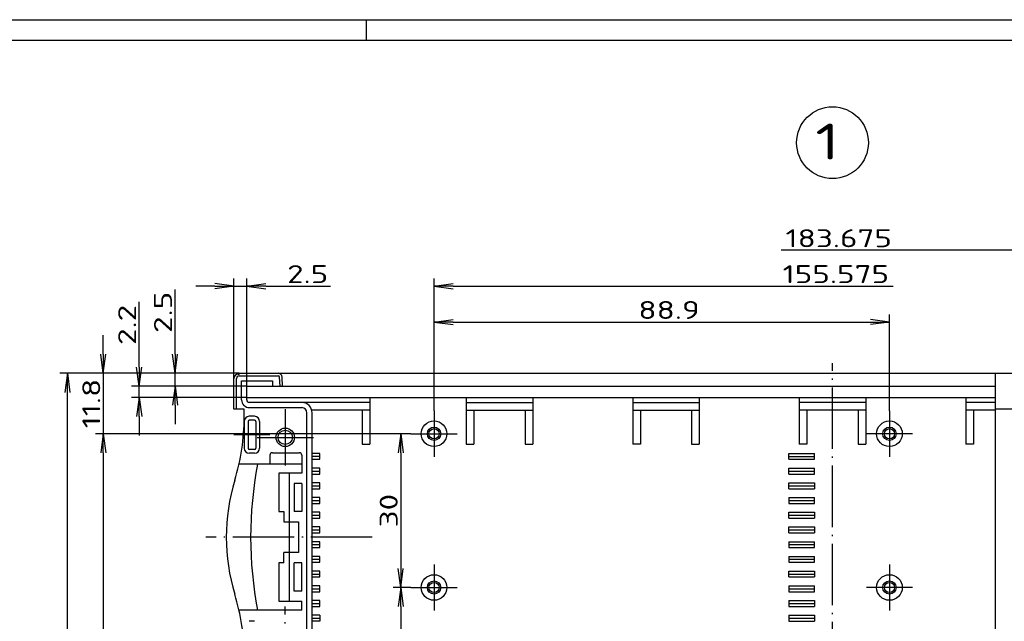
# Model space of a CAD drawing. Extents: x 1 to 840, y 1 to 593.
# Tile 5 of 9: x 268 to 460, y 476 to 593. Entities that reach past the tile are written whole.
import ezdxf
from ezdxf.enums import TextEntityAlignment as Align

# ---------------------------------------------------------------- set-up
doc = ezdxf.new("R2010")
doc.units = 0
doc.header["$LTSCALE"] = 0.5
doc.header["$PDMODE"] = 35
doc.header["$PDSIZE"] = -2
doc.linetypes.add('ACAD_ISO04W100', pattern=[30.5, 24, -3, 0.5, -3])
doc.layers.get('0').update_dxf_attribs({"linetype": 'CONTINUOUS'})
doc.layers.get('DEFPOINTS').update_dxf_attribs({"linetype": 'CONTINUOUS'})
doc.styles.get("Standard").update_dxf_attribs({"font": 'ISOCP.shx', "width": 1.5})
doc.linetypes.add('PH_FREIHAND', pattern='A,0.0001,[131,phoenix.shx,S=1,R=0,X=0,Y=0],-4', length=4.0001)
doc.dimstyles.new('PHOENIX', dxfattribs={"dimtxt": 3.5, "dimasz": 3.72, "dimexe": 1.5, "dimexo": 0, "dimgap": 2, "dimtad": 1, "dimdsep": 46, "dimtxsty": 'STANDARD', "dimblk1": '_OPEN15', "dimblk2": '_OPEN15', "dimsah": 1, "dimcen": 0, "dimclrd": 1, "dimclre": 1, "dimclrt": 5, "dimadec": 0, "dimazin": 0, "dimtfac": 0.666667, "dimtmove": 0, "dimatfit": 0, "dimldrblk": '_OPEN15', "dimfxl": 1, "dimtolj": 1, "dimarcsym": 0})

# ---------------------------------------------------------------- blocks, each defined once
blk = doc.blocks.new('_OPEN15', base_point=(1, 0))
at = {"color": 0, "linetype": 'ByBlock'}
for p, q in [((1, 0), (0, 0.132)), ((0, 0), (1, 0)), ((1, 0), (0, -0.132))]:
    blk.add_line(p, q, dxfattribs=at)
blk = doc.blocks.new('*D20')
at = {"color": 1, "linetype": 'ByBlock'}
for p, q in [((515.06, 548), (416.94, 548)), ((518.78, 523), (518.78, 549.5))]:
    blk.add_line(p, q, dxfattribs=at)
at = {"layer": 'DEFPOINTS', "color": 0, "linetype": 'ByBlock'}
for p in [(335.1, 548), (335.1, 523.2), (518.78, 523)]:
    blk.add_point(p, dxfattribs=at)
at = {"color": 1, "linetype": 'ByBlock', "xscale": 3.72, "yscale": 3.72, "zscale": 3.72}
blk.add_blockref('_OPEN15', (518.78, 548), dxfattribs=at)
at = {"color": 5, "linetype": 'ByBlock', "insert": (428.15, 550.35), "char_height": 3.5, "attachment_point": 5}
blk.add_mtext('\\A1;183.675', dxfattribs=at)
blk = doc.blocks.new('*D23')
at = {"color": 1, "linetype": 'ByBlock'}
for p, q in [((349.15, 516.7), (349.15, 535.5)), ((438.05, 516.7), (438.05, 535.5)), ((352.87, 534), (434.33, 534))]:
    blk.add_line(p, q, dxfattribs=at)
at = {"layer": 'DEFPOINTS', "color": 0, "linetype": 'ByBlock'}
for p in [(438.05, 534), (349.15, 516.7), (438.05, 516.7)]:
    blk.add_point(p, dxfattribs=at)
at = {"color": 1, "linetype": 'ByBlock', "xscale": 3.72, "yscale": 3.72, "zscale": 3.72, "rotation": 180}
blk.add_blockref('_OPEN15', (349.15, 534), dxfattribs=at)
at = {"color": 1, "linetype": 'ByBlock', "xscale": 3.72, "yscale": 3.72, "zscale": 3.72}
blk.add_blockref('_OPEN15', (438.05, 534), dxfattribs=at)
at = {"color": 5, "linetype": 'ByBlock', "insert": (395.03, 536.35), "char_height": 3.5, "attachment_point": 5}
blk.add_mtext('\\A1;88.9', dxfattribs=at)
blk = doc.blocks.new('*D24')
at = {"color": 1, "linetype": 'ByBlock'}
for p, q in [((349.15, 516.7), (349.15, 542.5)), ((352.87, 541), (438.8, 541))]:
    blk.add_line(p, q, dxfattribs=at)
at = {"layer": 'DEFPOINTS', "color": 0, "linetype": 'ByBlock'}
for p in [(504.73, 541), (349.15, 516.7), (504.73, 516.7)]:
    blk.add_point(p, dxfattribs=at)
at = {"color": 1, "linetype": 'ByBlock', "xscale": 3.72, "yscale": 3.72, "zscale": 3.72, "rotation": 180}
blk.add_blockref('_OPEN15', (349.15, 541), dxfattribs=at)
at = {"color": 5, "linetype": 'ByBlock', "insert": (427.59, 543.35), "char_height": 3.5, "attachment_point": 5}
blk.add_mtext('\\A1;155.575', dxfattribs=at)
blk = doc.blocks.new('*D25')
at = {"color": 1, "linetype": 'Continuous', "lineweight": -2}
for p, q in [((298.6, 527.72), (298.6, 540.34)), ((311.1, 524), (297.1, 524)), ((298.6, 521.5), (298.6, 524)), ((312.6, 521.5), (297.1, 521.5)), ((298.6, 517.78), (298.6, 514.06))]:
    blk.add_line(p, q, dxfattribs=at)
at = {"layer": 'DEFPOINTS', "color": 0, "linetype": 'Continuous'}
for p in [(311.1, 524), (298.6, 521.5), (312.6, 521.5)]:
    blk.add_point(p, dxfattribs=at)
at = {"color": 1, "linetype": 'Continuous', "lineweight": -2, "xscale": 3.72, "yscale": 3.72, "zscale": 3.72}
for p, rotation in [((298.6, 524), 270), ((298.6, 521.5), 90)]:
    blk.add_blockref('_OPEN15', p, dxfattribs=dict(at, rotation=rotation))
at = {"color": 5, "linetype": 'Continuous', "insert": (296.25, 535.89), "char_height": 3.5, "attachment_point": 5, "rotation": 90}
blk.add_mtext('\\A1;2.5', dxfattribs=at)
blk = doc.blocks.new('*D26')
at = {"color": 1, "linetype": 'Continuous', "lineweight": -2}
for p, q in [((291.6, 525.22), (291.6, 537.94)), ((312.6, 521.5), (290.1, 521.5)), ((291.6, 519.3), (291.6, 521.5)), ((312.6, 519.3), (290.1, 519.3)), ((291.6, 515.58), (291.6, 511.86))]:
    blk.add_line(p, q, dxfattribs=at)
at = {"layer": 'DEFPOINTS', "color": 0, "linetype": 'Continuous'}
for p in [(312.6, 521.5), (291.6, 519.3), (312.6, 519.3)]:
    blk.add_point(p, dxfattribs=at)
at = {"color": 1, "linetype": 'Continuous', "lineweight": -2, "xscale": 3.72, "yscale": 3.72, "zscale": 3.72}
for p, rotation in [((291.6, 521.5), 270), ((291.6, 519.3), 90)]:
    blk.add_blockref('_OPEN15', p, dxfattribs=dict(at, rotation=rotation))
at = {"color": 5, "linetype": 'Continuous', "insert": (289.25, 533.44), "char_height": 3.5, "attachment_point": 5, "rotation": 90}
blk.add_mtext('\\A1;2.2', dxfattribs=at)
blk = doc.blocks.new('*D27')
at = {"color": 1, "linetype": 'Continuous', "lineweight": -2}
for p, q in [((284.6, 527.72), (284.6, 531.44)), ((311.1, 524), (283.1, 524)), ((284.6, 524), (284.6, 512.2)), ((344.65, 512.2), (283.1, 512.2)), ((284.6, 508.48), (284.6, 504.76))]:
    blk.add_line(p, q, dxfattribs=at)
at = {"layer": 'DEFPOINTS', "color": 0, "linetype": 'Continuous'}
for p in [(311.1, 524), (284.6, 512.2), (344.65, 512.2)]:
    blk.add_point(p, dxfattribs=at)
at = {"color": 1, "linetype": 'Continuous', "lineweight": -2, "xscale": 3.72, "yscale": 3.72, "zscale": 3.72}
for p, rotation in [((284.6, 524), 270), ((284.6, 512.2), 90)]:
    blk.add_blockref('_OPEN15', p, dxfattribs=dict(at, rotation=rotation))
at = {"color": 5, "linetype": 'Continuous', "insert": (282.25, 518.1), "char_height": 3.5, "attachment_point": 5, "rotation": 90}
blk.add_mtext('\\A1;11.8', dxfattribs=at)
blk = doc.blocks.new('*D28')
at = {"color": 1, "linetype": 'ByBlock'}
for p, q in [((344.65, 512.2), (283.1, 512.2)), ((284.6, 508.48), (284.6, 362.22)), ((344.65, 358.5), (283.1, 358.5))]:
    blk.add_line(p, q, dxfattribs=at)
at = {"layer": 'DEFPOINTS', "color": 0, "linetype": 'ByBlock'}
for p in [(344.65, 512.2), (284.6, 358.5), (344.65, 358.5)]:
    blk.add_point(p, dxfattribs=at)
at = {"color": 1, "linetype": 'ByBlock', "xscale": 3.72, "yscale": 3.72, "zscale": 3.72}
for p, rotation in [((284.6, 512.2), 90), ((284.6, 358.5), 270)]:
    blk.add_blockref('_OPEN15', p, dxfattribs=dict(at, rotation=rotation))
at = {"color": 5, "linetype": 'ByBlock', "insert": (282.25, 446.06), "char_height": 3.5, "attachment_point": 5, "rotation": 90}
blk.add_mtext('\\A1;153.7', dxfattribs=at)
blk = doc.blocks.new('*D31')
at = {"color": 1, "linetype": 'Continuous', "lineweight": -2}
for p, q in [((311.1, 524), (276.1, 524)), ((277.6, 330.82), (277.6, 520.28)), ((311.1, 327.1), (276.1, 327.1))]:
    blk.add_line(p, q, dxfattribs=at)
at = {"layer": 'DEFPOINTS', "color": 0, "linetype": 'Continuous'}
for p in [(277.6, 524), (311.1, 524), (311.1, 327.1)]:
    blk.add_point(p, dxfattribs=at)
at = {"color": 1, "linetype": 'Continuous', "lineweight": -2, "xscale": 3.72, "yscale": 3.72, "zscale": 3.72}
for p, rotation in [((277.6, 524), 90), ((277.6, 327.1), 270)]:
    blk.add_blockref('_OPEN15', p, dxfattribs=dict(at, rotation=rotation))
at = {"color": 5, "linetype": 'Continuous', "insert": (275.25, 428.12), "char_height": 3.5, "attachment_point": 5, "rotation": 90}
blk.add_mtext('\\A1;196.9', dxfattribs=at)
blk = doc.blocks.new('*D32')
at = {"color": 1, "linetype": 'ByBlock'}
for p, q in [((344.65, 512.2), (341.15, 512.2)), ((342.65, 508.48), (342.65, 485.92)), ((344.65, 482.2), (341.15, 482.2))]:
    blk.add_line(p, q, dxfattribs=at)
at = {"layer": 'DEFPOINTS', "color": 0, "linetype": 'ByBlock'}
for p in [(344.65, 512.2), (342.65, 482.2), (344.65, 482.2)]:
    blk.add_point(p, dxfattribs=at)
at = {"color": 1, "linetype": 'ByBlock', "xscale": 3.72, "yscale": 3.72, "zscale": 3.72}
for p, rotation in [((342.65, 512.2), 90), ((342.65, 482.2), 270)]:
    blk.add_blockref('_OPEN15', p, dxfattribs=dict(at, rotation=rotation))
at = {"color": 5, "linetype": 'ByBlock', "insert": (340.3, 497.2), "char_height": 3.5, "attachment_point": 5, "rotation": 90}
blk.add_mtext('\\A1;30', dxfattribs=at)
blk = doc.blocks.new('*D33')
at = {"color": 1, "linetype": 'ByBlock'}
for p, q in [((344.65, 482.2), (341.15, 482.2)), ((342.65, 478.48), (342.65, 455.92)), ((344.65, 452.2), (341.15, 452.2))]:
    blk.add_line(p, q, dxfattribs=at)
at = {"layer": 'DEFPOINTS', "color": 0, "linetype": 'ByBlock'}
for p in [(344.65, 482.2), (342.65, 452.2), (344.65, 452.2)]:
    blk.add_point(p, dxfattribs=at)
at = {"color": 1, "linetype": 'ByBlock', "xscale": 3.72, "yscale": 3.72, "zscale": 3.72}
for p, rotation in [((342.65, 482.2), 90), ((342.65, 452.2), 270)]:
    blk.add_blockref('_OPEN15', p, dxfattribs=dict(at, rotation=rotation))
at = {"color": 5, "linetype": 'ByBlock', "insert": (340.3, 467.2), "char_height": 3.5, "attachment_point": 5, "rotation": 90}
blk.add_mtext('\\A1;30', dxfattribs=at)
blk = doc.blocks.new('*D41')
at = {"color": 1, "linetype": 'Continuous', "lineweight": -2}
for p, q in [((310.1, 523), (310.1, 542.5)), ((312.6, 521.5), (312.6, 542.5)), ((306.38, 541), (302.66, 541)), ((310.1, 541), (312.6, 541)), ((316.32, 541), (328.94, 541))]:
    blk.add_line(p, q, dxfattribs=at)
at = {"layer": 'DEFPOINTS', "color": 0, "linetype": 'Continuous'}
for p in [(312.6, 541), (310.1, 523), (312.6, 521.5)]:
    blk.add_point(p, dxfattribs=at)
at = {"color": 1, "linetype": 'Continuous', "lineweight": -2, "xscale": 3.72, "yscale": 3.72, "zscale": 3.72}
blk.add_blockref('_OPEN15', (310.1, 541), dxfattribs=at)
at = {"color": 1, "linetype": 'Continuous', "lineweight": -2, "xscale": 3.72, "yscale": 3.72, "zscale": 3.72, "rotation": 180}
blk.add_blockref('_OPEN15', (312.6, 541), dxfattribs=at)
at = {"color": 5, "linetype": 'Continuous', "insert": (324.49, 543.35), "char_height": 3.5, "attachment_point": 5}
blk.add_mtext('\\A1;2.5', dxfattribs=at)

msp = doc.modelspace()

# ---------------------------------------------------------------- linework, layer by layer
at = {"color": 1, "linetype": 'Continuous'}
for p, q in [((1, 593), (840, 593)), ((336, 589), (336, 593))]:
    msp.add_line(p, q, dxfattribs=at)
at = {"color": 3, "linetype": 'Continuous'}
msp.add_line((20, 589), (836, 589), dxfattribs=at)
at = {"color": 1, "linetype": 'ACAD_ISO04W100'}
for p, q in [((426.93934, 448.2283), (426.93934, 526)), ((320.10184, 517), (320.10184, 506)), ((349.15184, 516.7), (349.15184, 507.7)), ((438.05184, 516.7), (438.05184, 507.7)), ((317.10184, 512), (310.10184, 512)), ((314.60184, 511.5), (325.60184, 511.5)), ((344.65184, 512.2), (353.65184, 512.2)), ((442.55184, 512.2), (433.55184, 512.2)), ((337.10184, 492), (304.60184, 492)), ((349.15184, 486.7), (349.15184, 477.7)), ((438.05184, 486.7), (438.05184, 477.7)), ((344.65184, 482.2), (353.65184, 482.2)), ((442.55184, 482.2), (433.55184, 482.2)), ((320.10184, 461.7), (320.10184, 478.5))]:
    msp.add_line(p, q, dxfattribs=at)
at = {"color": 5, "linetype": 'Continuous'}
for p, q in [((310.10184, 517), (310.10184, 523)), ((310.60184, 517), (310.60184, 523)), ((310.90184, 523.8), (311.10184, 523.8)), ((311.10184, 524), (542.77684, 524)), ((311.10184, 524), (311.10184, 523.8)), ((311.10184, 523.5), (318.71165, 523.5)), ((319.10115, 521.5), (319.01124, 523.2157)), ((319.60184, 521.5), (319.51055, 523.24187)), ((311.60184, 522.5), (317.60184, 522.5)), ((311.60184, 518.8), (311.60184, 522.5)), ((312.60184, 518.8), (312.60184, 521.5)), ((312.60184, 521.5), (458.71464, 521.5)), ((317.60184, 522.5), (317.60184, 521.5)), ((312.60184, 519.3), (458.71464, 519.3)), ((336.60184, 519.3), (336.60184, 510.14892)), ((355.43934, 519.3), (355.43934, 510.14892)), ((368.43934, 519.3), (368.43934, 510.14892)), ((387.93934, 519.3), (387.93934, 510.14892)), ((400.93934, 519.3), (400.93934, 510.14892)), ((420.43934, 519.3), (420.43934, 510.14892)), ((433.43934, 519.3), (433.43934, 510.14892)), ((452.93934, 519.3), (452.93934, 510.14892)), ((312.10184, 517), (310.10184, 517)), ((312.10184, 515.40406), (312.10184, 517)), ((336.60184, 518.3), (313.10184, 518.3)), ((313.10184, 517.3), (323.35184, 517.3)), ((355.43934, 518.3), (368.43934, 518.3)), ((387.93934, 518.3), (400.93934, 518.3)), ((433.43934, 518.3), (420.43934, 518.3)), ((458.71464, 518.3), (452.93934, 518.3)), ((543.77684, 517), (458.71464, 517)), ((314.10184, 515.6), (313.10184, 515.6)), ((324.35184, 467.7), (324.35184, 516.3)), ((336.60184, 516.8), (325.28833, 516.8)), ((325.35184, 467.7), (325.35184, 516.3)), ((335.10184, 516.8), (335.10184, 510.14892)), ((355.43934, 516.8), (368.43934, 516.8)), ((356.93934, 516.8), (356.93934, 510.14892)), ((366.93934, 516.8), (366.93934, 510.14892)), ((387.93934, 516.8), (400.93934, 516.8)), ((389.43934, 516.8), (389.43934, 510.14892)), ((399.43934, 516.8), (399.43934, 510.14892)), ((433.43934, 516.8), (420.43934, 516.8)), ((421.93934, 516.8), (421.93934, 510.14892)), ((431.93934, 516.8), (431.93934, 510.14892)), ((458.71464, 516.8), (452.93934, 516.8)), ((454.43934, 516.8), (454.43934, 510.14892)), ((312.10184, 514.6), (312.10184, 509.4)), ((312.85184, 514.6), (312.85184, 509.4)), ((314.10184, 514.85), (313.10184, 514.85)), ((314.35184, 514.6), (314.35184, 509.4)), ((315.10184, 514.6), (315.10184, 509.4)), ((335.10184, 510.14892), (336.60184, 510.14892)), ((355.43934, 510.14892), (356.93934, 510.14892)), ((366.93934, 510.14892), (368.43934, 510.14892)), ((389.43934, 510.14892), (387.93934, 510.14892)), ((399.43934, 510.14892), (400.93934, 510.14892)), ((421.93934, 510.14892), (420.43934, 510.14892)), ((431.93934, 510.14892), (433.43934, 510.14892)), ((454.43934, 510.14892), (452.93934, 510.14892)), ((314.10184, 509.15), (313.10184, 509.15)), ((314.10184, 508.4), (313.10184, 508.4)), ((317.10184, 508), (317.10184, 506.25)), ((317.60184, 508.5), (322.85184, 508.5)), ((323.35184, 508), (323.35184, 504.5)), ((326.85184, 508.36), (325.35184, 508.36)), ((326.85184, 507.785), (325.35184, 507.785)), ((326.85184, 507.21), (326.85184, 508.36)), ((418.43934, 508.36), (423.43934, 508.36)), ((418.43934, 507.21), (418.43934, 508.36)), ((418.43934, 507.785), (423.43934, 507.785)), ((423.43934, 507.21), (423.43934, 508.36)), ((323.35184, 506.25), (311.09212, 506.25)), ((325.35184, 507.21), (326.85184, 507.21)), ((326.85184, 505.49), (325.35184, 505.49)), ((326.85184, 504.34), (326.85184, 505.49)), ((418.43934, 507.21), (423.43934, 507.21)), ((418.43934, 505.49), (423.43934, 505.49)), ((418.43934, 504.34), (418.43934, 505.49)), ((423.43934, 504.34), (423.43934, 505.49)), ((318.85184, 504.5), (318.85184, 497)), ((323.35184, 504.5), (318.85184, 504.5)), ((320.85184, 504.5), (320.85184, 479.5)), ((325.35184, 504.915), (326.85184, 504.915)), ((325.35184, 504.34), (326.85184, 504.34)), ((418.43934, 504.915), (423.43934, 504.915)), ((418.43934, 504.34), (423.43934, 504.34)), ((321.85184, 502.5), (321.85184, 497)), ((323.35184, 502.5), (321.85184, 502.5)), ((323.35184, 502.5), (323.35184, 497)), ((326.85184, 502.62), (325.35184, 502.62)), ((325.35184, 502.045), (326.85184, 502.045)), ((326.85184, 501.47), (326.85184, 502.62)), ((418.43934, 502.62), (423.43934, 502.62)), ((418.43934, 501.47), (418.43934, 502.62)), ((418.43934, 502.045), (423.43934, 502.045)), ((423.43934, 502.62), (423.43934, 501.47)), ((325.35184, 501.47), (326.85184, 501.47)), ((326.85184, 499.75), (325.35184, 499.75)), ((326.85184, 498.6), (326.85184, 499.75)), ((418.43934, 501.47), (423.43934, 501.47)), ((418.43934, 499.75), (418.43934, 498.6)), ((418.43934, 499.75), (423.43934, 499.75)), ((423.43934, 498.6), (423.43934, 499.75)), ((325.35184, 499.175), (326.85184, 499.175)), ((325.35184, 498.6), (326.85184, 498.6)), ((418.43934, 499.175), (423.43934, 499.175)), ((418.43934, 498.6), (423.43934, 498.6)), ((318.85184, 497), (319.85184, 497)), ((319.85184, 497), (319.85184, 495)), ((323.35184, 497), (321.85184, 497)), ((326.85184, 496.88), (325.35184, 496.88)), ((325.35184, 496.305), (326.85184, 496.305)), ((326.85184, 495.73), (326.85184, 496.88)), ((418.43934, 496.88), (423.43934, 496.88)), ((418.43934, 495.73), (418.43934, 496.88)), ((418.43934, 496.305), (423.43934, 496.305)), ((423.43934, 496.88), (423.43934, 495.73)), ((319.85184, 495), (322.67169, 495)), ((322.67169, 495), (322.67169, 489)), ((325.35184, 495.73), (326.85184, 495.73)), ((326.85184, 494.01), (325.35184, 494.01)), ((326.85184, 492.86), (326.85184, 494.01)), ((418.43934, 495.73), (423.43934, 495.73)), ((418.43934, 494.01), (423.43934, 494.01)), ((418.43934, 492.86), (418.43934, 494.01)), ((423.43934, 494.01), (423.43934, 492.86)), ((325.35184, 493.435), (326.85184, 493.435)), ((325.35184, 492.86), (326.85184, 492.86)), ((418.43934, 493.435), (423.43934, 493.435)), ((418.43934, 492.86), (423.43934, 492.86)), ((326.85184, 491.14), (325.35184, 491.14)), ((325.35184, 490.565), (326.85184, 490.565)), ((326.85184, 489.99), (326.85184, 491.14)), ((418.43934, 491.14), (423.43934, 491.14)), ((418.43934, 491.14), (418.43934, 489.99)), ((418.43934, 490.565), (423.43934, 490.565)), ((423.43934, 489.99), (423.43934, 491.14)), ((322.67169, 489), (319.85184, 489)), ((319.85184, 487), (319.85184, 489)), ((325.35184, 489.99), (326.85184, 489.99)), ((326.85184, 488.27), (325.35184, 488.27)), ((326.85184, 487.12), (326.85184, 488.27)), ((418.43934, 489.99), (423.43934, 489.99)), ((418.43934, 488.27), (423.43934, 488.27)), ((418.43934, 488.27), (418.43934, 487.12)), ((423.43934, 487.12), (423.43934, 488.27)), ((318.85184, 487), (318.85184, 479.5)), ((319.85184, 487), (318.85184, 487)), ((321.85184, 481.5), (321.85184, 487)), ((323.35184, 487), (321.85184, 487)), ((323.35184, 481.5), (323.35184, 487)), ((325.35184, 487.695), (326.85184, 487.695)), ((325.35184, 487.12), (326.85184, 487.12)), ((418.43934, 487.695), (423.43934, 487.695)), ((418.43934, 487.12), (423.43934, 487.12)), ((326.85184, 485.4), (325.35184, 485.4)), ((325.35184, 484.825), (326.85184, 484.825)), ((326.85184, 484.25), (326.85184, 485.4)), ((418.43934, 485.4), (423.43934, 485.4)), ((418.43934, 484.25), (418.43934, 485.4)), ((418.43934, 484.825), (423.43934, 484.825)), ((423.43934, 485.4), (423.43934, 484.25)), ((325.35184, 484.25), (326.85184, 484.25)), ((326.85184, 482.53), (325.35184, 482.53)), ((326.85184, 481.38), (326.85184, 482.53)), ((418.43934, 484.25), (423.43934, 484.25)), ((418.43934, 482.53), (418.43934, 481.38)), ((418.43934, 482.53), (423.43934, 482.53)), ((423.43934, 481.38), (423.43934, 482.53)), ((323.35184, 481.5), (321.85184, 481.5)), ((325.35184, 481.955), (326.85184, 481.955)), ((325.35184, 481.38), (326.85184, 481.38)), ((418.43934, 481.955), (423.43934, 481.955)), ((418.43934, 481.38), (423.43934, 481.38)), ((318.85184, 479.5), (323.35184, 479.5)), ((323.35184, 477.75), (323.35184, 479.5)), ((326.85184, 479.66), (325.35184, 479.66)), ((325.35184, 479.085), (326.85184, 479.085)), ((326.85184, 478.51), (326.85184, 479.66)), ((418.43934, 479.66), (423.43934, 479.66)), ((418.43934, 479.66), (418.43934, 478.51)), ((418.43934, 479.085), (423.43934, 479.085)), ((423.43934, 479.66), (423.43934, 478.51)), ((323.35184, 477.75), (311.09212, 477.75)), ((325.35184, 478.51), (326.85184, 478.51)), ((326.85184, 476.79), (325.35184, 476.79)), ((326.85184, 476.79), (326.85184, 475.64)), ((418.43934, 478.51), (423.43934, 478.51)), ((418.43934, 476.79), (423.43934, 476.79)), ((418.43934, 476.79), (418.43934, 475.64)), ((423.43934, 476.79), (423.43934, 475.64)), ((314.10184, 475.6), (313.10184, 475.6)), ((325.35184, 476.215), (326.85184, 476.215)), ((326.85184, 475.64), (325.35184, 475.64)), ((418.43934, 476.215), (423.43934, 476.215)), ((418.43934, 475.64), (423.43934, 475.64))]:
    msp.add_line(p, q, dxfattribs=at)
at = {"color": 1, "linetype": 'PH_FREIHAND'}
msp.add_line((458.71464, 524), (458.71464, 456.43082), dxfattribs=at)
at = {"color": 1, "linetype": 'Continuous'}
msp.add_circle((426.93934, 569), 7, dxfattribs=at)
at = {"color": 5, "linetype": 'Continuous'}
for centre, radius in [((320.10184, 511.5), 1.8), ((349.15184, 512.2), 2.5), ((349.15184, 512.2), 1.3), ((349.15184, 512.2), 1), ((438.05184, 512.2), 2.5), ((438.05184, 512.2), 1.3), ((438.05184, 512.2), 1), ((320.10184, 511.5), 1.4), ((349.15184, 482.2), 2.5), ((438.05184, 482.2), 2.5), ((349.15184, 482.2), 1.3), ((349.15184, 482.2), 1), ((438.05184, 482.2), 1.3), ((438.05184, 482.2), 1)]:
    msp.add_circle(centre, radius, dxfattribs=at)
for centre, radius, start, end in [((310.90184, 523), 0.8, 90, 180), ((311.10184, 523), 0.5, 90, 180), ((318.71165, 523.2), 0.8, 3, 90), ((318.71165, 523.2), 0.3, 3, 90), ((313.10184, 518.8), 1.5, 180, 270), ((313.10184, 518.8), 0.5, 180, 270), ((323.35184, 516.3), 2, 0, 90), ((323.35184, 516.3), 1, 0, 90), ((270.10184, 515.40406), 42, 342.9892728, 0), ((313.10184, 514.6), 1, 90, 180), ((314.10184, 514.6), 1, 0, 90), ((313.10184, 514.6), 0.25, 90, 180), ((314.10184, 514.6), 0.25, 0, 90), ((313.10184, 509.4), 1, 180, 270), ((313.10184, 509.4), 0.25, 180, 270), ((314.10184, 509.4), 1, 270, 0), ((314.10184, 509.4), 0.25, 270, 0), ((317.60184, 508), 0.5, 90, 180), ((322.85184, 508), 0.5, 0, 90), ((388.35184, 492), 75, 169.0472158, 190.9527842), ((346.60184, 492), 38, 162.9892728, 197.0107272), ((270.10184, 468.59594), 42, 0, 17.0107272)]:
    msp.add_arc(centre, radius, start, end, dxfattribs=at)

# ---------------------------------------------------------------- texts
at = {"color": 5, "linetype": 'Continuous', "width": 1.5}
msp.add_text('1', height=7, dxfattribs=at).set_placement((423.57949, 563.62789), align=Align.BOTTOM_LEFT)

# ---------------------------------------------------------------- dimensions: what is measured, and where the dimension line sits
at = {"color": 1, "linetype": 'Continuous'}
for base, p1, p2, override, picture, middle in [((335.1018398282, 548), (518.7768398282, 523), (335.1018398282, 523.2), {"dimgap": 0.6, "dimdec": 10, "dimse2": 1, "dimsd2": 1, "dimtdec": 10}, '*D20', (428.1465502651, 548)), ((504.7268398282, 541), (349.1518398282, 516.7), (504.7268398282, 516.7), {"dimgap": 0.6, "dimdec": 10, "dimse2": 1, "dimsd2": 1, "dimtdec": 10}, '*D24', (427.5945474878, 541)), ((438.05184, 534), (349.15184, 516.7), (438.05184, 516.7), {"dimgap": 0.6}, '*D23', (395.0265, 534))]:
    dim = msp.add_linear_dim(base=base, p1=p1, p2=p2, dimstyle='PHOENIX', override=override, dxfattribs=at)
    dim.commit()
    dim.dimension.update_dxf_attribs({"geometry": picture, "text_midpoint": middle, "dimtype": 160})
at = {"color": 5, "linetype": 'Continuous'}
dim = msp.add_linear_dim(base=(312.60184, 541), p1=(310.10184, 523), p2=(312.60184, 521.5), dimstyle='PHOENIX', override={"dimgap": 0.6, "dimdec": 4, "dimtdec": 4}, dxfattribs=at)
dim.commit()
dim.dimension.update_dxf_attribs({"geometry": '*D41', "text_midpoint": (324.49223, 543.35034)})
at = {"color": 1, "linetype": 'Continuous'}
for base, p1, p2, picture, middle in [((298.60184, 521.5), (311.10184, 524), (312.60184, 521.5), '*D25', (298.60184, 535.89039)), ((291.60184, 519.3), (312.60184, 521.5), (312.60184, 519.3), '*D26', (291.60184, 533.43931)), ((284.60184, 512.2), (311.10184, 524), (344.65184, 512.2), '*D27', (284.60184, 518.1)), ((277.60184, 524), (311.10184, 327.1), (311.10184, 524), '*D31', (277.60184, 428.12213)), ((284.60184, 358.5), (344.65184, 512.2), (344.65184, 358.5), '*D28', (284.60184, 446.05874))]:
    dim = msp.add_linear_dim(base=base, p1=p1, p2=p2, angle=90, dimstyle='PHOENIX', override={"dimgap": 0.6}, dxfattribs=at)
    dim.commit()
    dim.dimension.update_dxf_attribs({"geometry": picture, "text_midpoint": middle, "dimtype": 160})
for base, p1, p2, picture, middle in [((342.65184, 482.2), (344.65184, 512.2), (344.65184, 482.2), '*D32', (340.30184, 497.2)), ((342.65184, 452.2), (344.65184, 482.2), (344.65184, 452.2), '*D33', (340.30184, 467.2))]:
    dim = msp.add_linear_dim(base=base, p1=p1, p2=p2, angle=90, dimstyle='PHOENIX', override={"dimgap": 0.6}, dxfattribs=at)
    dim.commit()
    dim.dimension.update_dxf_attribs({"geometry": picture, "text_midpoint": middle})

doc.saveas('drawing.dxf')
